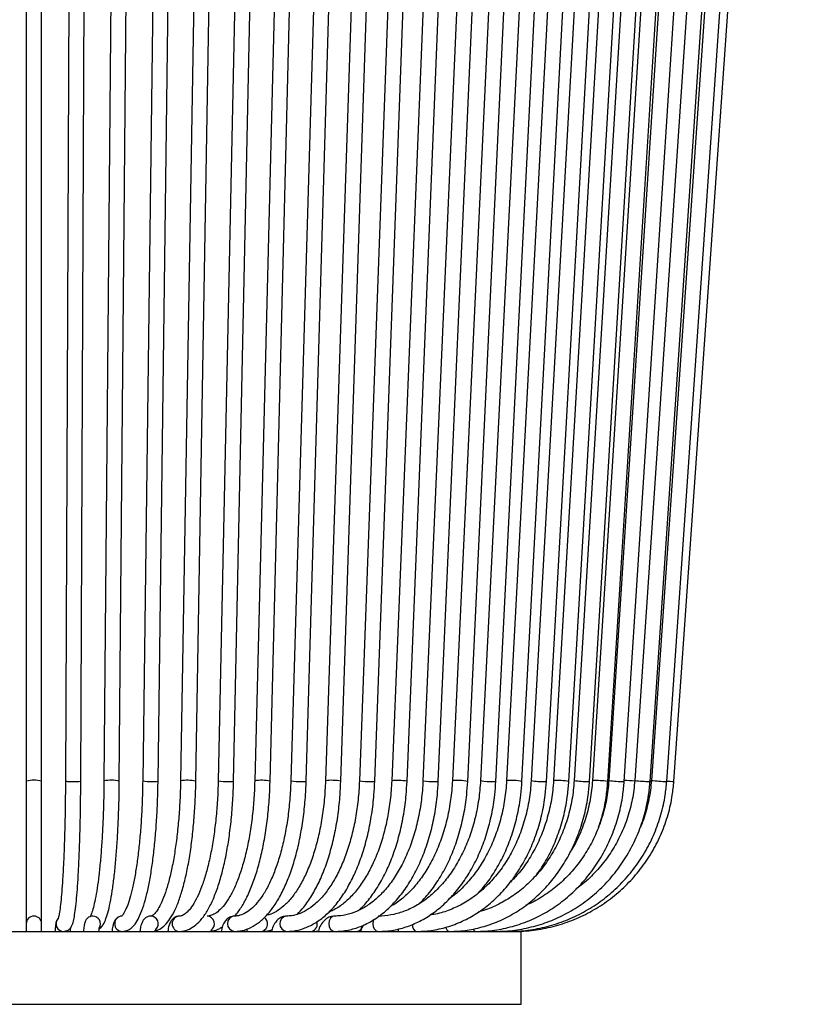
# Model space of a CAD drawing. Header units: millimetres. Extents: x 64 to 111, y 65 to 280.
# Tile 3 of 8: x 101 to 111, y 65 to 78. Entities that reach past the tile are written whole.
import ezdxf

# ---------------------------------------------------------------- set-up
doc = ezdxf.new("R2010")
doc.units = ezdxf.units.MM

msp = doc.modelspace()

# ---------------------------------------------------------------- linework, layer by layer
at = {"color": 7, "linetype": 'Continuous', "lineweight": 25}
for p, q in [((101.8439, 93.8402), (101.732, 67.8402)), ((101.932, 67.8394), (102.0439, 93.8394)), ((103.0731, 93.8411), (102.7391, 67.8411)), ((102.939, 67.8385), (103.2731, 93.8385)), ((104.2743, 93.8419), (103.7231, 67.8419)), ((103.9231, 67.8377), (104.4742, 93.8377)), ((105.4292, 93.8427), (104.6693, 67.8427)), ((104.8692, 67.8369), (105.6291, 93.8369)), ((105.9811, 93.8431), (105.121, 67.8431)), ((105.3208, 67.8365), (106.181, 93.8365)), ((106.5203, 93.8435), (105.5632, 67.8435)), ((105.7631, 67.8361), (106.7202, 93.8361)), ((107.0343, 93.8438), (105.9838, 67.8438)), ((106.1837, 67.8358), (107.2341, 93.8358)), ((107.5312, 93.8442), (106.3914, 67.8442)), ((106.5912, 67.8354), (107.731, 93.8354)), ((107.9994, 93.8445), (106.7746, 67.8445)), ((106.9743, 67.8351), (108.1992, 93.8351)), ((108.4464, 93.8448), (107.1412, 67.8448)), ((107.341, 67.8348), (108.6462, 93.8348)), ((108.8618, 93.8451), (107.4811, 67.8451)), ((107.6808, 67.8345), (109.0615, 93.8345)), ((109.2522, 93.8454), (107.8013, 67.8454)), ((108.001, 67.8342), (109.4519, 93.8342)), ((109.6084, 93.8456), (108.0928, 67.8456)), ((108.2925, 67.834), (109.8081, 93.834)), ((109.9362, 93.8458), (108.3617, 67.8458)), ((108.5613, 67.8338), (110.1358, 93.8338)), ((110.2279, 93.846), (108.6004, 67.846)), ((108.8, 67.8335), (110.4275, 93.8335)), ((110.4881, 93.8462), (108.8139, 67.8462)), ((109.0134, 67.8334), (110.6877, 93.8334)), ((110.8996, 93.8465), (109.1509, 67.8465)), ((109.3505, 67.8331), (111.0992, 93.8331)), ((111.1644, 93.8467), (109.3679, 67.8467)), ((109.5674, 67.8329), (111.364, 93.8329)), ((109.6608, 67.8328), (111.4781, 93.8328)), ((104.3989, 67.8373), (105.0378, 93.1272)), ((101.2216, 92.946), (101.2216, 67.8398)), ((101.4216, 67.8398), (101.4216, 92.946)), ((102.4501, 92.946), (102.2344, 67.8407)), ((102.4344, 67.8389), (102.6501, 92.946)), ((103.6601, 92.946), (103.2319, 67.8415)), ((103.4319, 67.8381), (103.8601, 92.946)), ((104.8331, 92.946), (104.199, 67.8423)), ((101.2216, 67.8398), (101.2216, 65.9793)), ((101.4216, 65.9793), (101.4216, 67.8398)), ((109.3467, 67.8328), (109.3505, 67.8331)), ((109.5662, 67.8328), (109.5674, 67.8329)), ((109.6608, 67.8328), (109.6608, 67.8328)), ((101.2216, 65.9793), (101.2216, 65.8793)), ((101.4216, 65.8793), (101.4216, 65.9793)), ((94.9731, 65.8793), (107.6731, 65.8793)), ((105.5303, 65.8793), (105.5815, 65.8818)), ((107.6731, 64.9293), (107.6731, 65.8793)), ((94.9731, 64.9293), (107.6731, 64.9293))]:
    msp.add_line(p, q, dxfattribs=at)
at = {"color": 7, "linetype": 'Continuous', "lineweight": 25, "flags": 128}
for points in [[(107.3127, 67.8328), (107.3339, 67.8334), (107.341, 67.8348)], [(107.9808, 67.8328), (107.9978, 67.8334), (108.001, 67.8342)], [(108.5479, 67.8328), (108.5605, 67.8334), (108.5613, 67.8338)], [(109.0055, 67.8328), (109.0134, 67.8334), (109.0134, 67.8334)], [(109.3511, 67.8428), (109.3563, 67.8425), (109.3674, 67.8417)], [(105.24, 66.0793), (105.2107, 66.0717), (105.1854, 66.05), (105.1685, 66.0176), (105.1626, 65.9793), (105.1685, 65.941), (105.1854, 65.9086), (105.2107, 65.8869), (105.2405, 65.8793)], [(105.7527, 66.0385), (105.7444, 66.0176), (105.7391, 65.9793), (105.7444, 65.941), (105.7595, 65.9086), (105.7821, 65.8869), (105.8088, 65.8793)], [(106.249, 65.9693), (106.2533, 65.941), (106.2664, 65.9086), (106.2859, 65.8869), (106.309, 65.8793)], [(107.3156, 65.8986), (107.3213, 65.8869), (107.3318, 65.8793)]]:
    msp.add_lwpolyline(points, dxfattribs=at)
at = {"color": 7, "linetype": 'Continuous', "lineweight": 25}
for centre, radius, start, end in [((101.3216, 67.361), 0.4891, 78.20251, 101.79749), ((101.8092, 68.1827), 0.3511, 257.29315, 274.72396), ((101.863, 68.1533), 0.3215, 265.57449, 282.40363), ((102.3301, 67.3424), 0.5074, 78.13705, 100.86879), ((102.8287, 68.2729), 0.441, 258.27842, 273.73452), ((102.8815, 68.0753), 0.2436, 264.31482, 283.65798), ((103.323, 67.3238), 0.5257, 78.05159, 99.98236), ((103.8258, 68.3749), 0.5428, 259.09888, 272.91056), ((103.8762, 68.0081), 0.1768, 262.57859, 285.38846), ((104.2854, 67.3043), 0.5449, 77.97125, 99.11897), ((104.7746, 68.3313), 0.4998, 257.8359, 274.17069), ((104.8277, 68.0136), 0.1815, 264.72202, 283.23899), ((105.2024, 67.2817), 0.5673, 77.94834, 98.25379), ((105.6821, 68.4483), 0.6164, 258.88168, 273.12267), ((105.7309, 67.9561), 0.1242, 262.94464, 285.01021), ((106.059, 67.2272), 0.6212, 78.41915, 96.94625), ((106.5249, 68.586), 0.7537, 259.79972, 272.20299), ((106.5673, 67.9093), 0.0776, 260.01662, 287.93212), ((106.8425, 67.1627), 0.6852, 78.90593, 95.68897), ((107.2907, 68.7508), 0.9182, 260.62936, 271.37218), ((107.541, 67.0875), 0.76, 79.39702, 94.51854), ((107.9691, 68.955), 1.1222, 261.40329, 270.5975), ((108.14, 66.9361), 0.9108, 80.35913, 92.9664), ((108.5516, 69.2233), 1.3904, 262.15136, 269.84899), ((108.6298, 66.7158), 1.1307, 81.34206, 91.49011), ((109.0336, 69.6117), 1.7791, 262.90475, 269.09537), ((108.882, 64.5812), 3.268, 85.27497, 87.68029), ((109.407, 70.1017), 2.2697, 263.52285, 268.47718), ((109.7466, 71.8374), 4.0086, 264.57896, 267.42104), ((110.4347, 79.9632), 12.155, 265.91004, 266.34922), ((101.3216, 65.9793), 0.1, 0, 180), ((101.7094, 65.9793), 0.1, 136.32107, 269.90443), ((102.0886, 65.9793), 0.1, 329.58934, 89.9009), ((102.4738, 65.9793), 0.1, 90.82619, 269.20788), ((102.8426, 65.9791), 0.1002, 316.80752, 88.52713), ((103.2222, 65.9793), 0.1001, 92.25003, 267.77712), ((103.5722, 65.9787), 0.1008, 301.85942, 86.58696), ((103.9432, 65.9793), 0.1003, 95.06817, 265.54541), ((104.2627, 65.9797), 0.1042, 293.85259, 52.96393), ((104.6261, 65.9794), 0.1009, 97.94557, 262.49083), ((104.9145, 65.976), 0.0999, 287.06906, 18.12923), ((105.5173, 65.9636), 0.0853, 278.75247, 355.86649), ((106.7514, 65.9396), 0.0629, 183.58172, 253.60226), ((107.0931, 65.923), 0.0468, 194.71463, 249.00866)]:
    msp.add_arc(centre, radius, start, end, dxfattribs=at)
for points, knots in [([(101.732, 67.8402), (101.7318, 67.7965), (101.7311, 67.6697), (101.7284, 67.4625), (101.7235, 67.2246), (101.7168, 66.9987), (101.7084, 66.7887), (101.6985, 66.5978), (101.6872, 66.4295), (101.6748, 66.2864), (101.6619, 66.1721), (101.6488, 66.0922), (101.6403, 66.052), (101.6329, 66.0359), (101.6349, 66.0391), (101.635, 66.0393)], [0, 0, 0, 0, 0.0483624, 0.1404173, 0.2324946, 0.3245309, 0.4165, 0.50836, 0.6000384, 0.691396, 0.7821354, 0.8715293, 0.9437657, 0.9968368, 1, 1, 1, 1]), ([(101.7092, 65.8793), (101.7298, 65.8833), (101.768, 65.8906), (101.7983, 65.9229), (101.8155, 65.9508), (101.8305, 65.99), (101.8447, 66.0488), (101.8601, 66.1454), (101.8744, 66.2708), (101.8875, 66.4245), (101.899, 66.6003), (101.909, 66.7969), (101.9174, 67.0114), (101.924, 67.2408), (101.9288, 67.4816), (101.9312, 67.6831), (101.9318, 67.8031), (101.932, 67.8394)], [0, 0, 0, 0, 0.03105879, 0.057578, 0.08819431, 0.13233925, 0.21368818, 0.29581001, 0.38271443, 0.46704026, 0.55045906, 0.63348291, 0.71630526, 0.79901512, 0.88165933, 0.96426547, 1, 1, 1, 1]), ([(102.2344, 67.8407), (102.2339, 67.7971), (102.2325, 67.6706), (102.2273, 67.4642), (102.2175, 67.2271), (102.2042, 67.0023), (102.1875, 66.7935), (102.1679, 66.6042), (102.1457, 66.4378), (102.1215, 66.2976), (102.0961, 66.1863), (102.0731, 66.1122), (102.0534, 66.0711), (102.05, 66.0669), (102.0485, 66.0651)], [0, 0, 0, 0, 0.0486191, 0.1411582, 0.2336995, 0.3261611, 0.4184928, 0.5106167, 0.6024011, 0.6936045, 0.7837472, 0.8717989, 0.942739, 1, 1, 1, 1]), ([(102.1772, 65.9145), (102.1828, 65.9187), (102.2054, 65.9352), (102.2303, 65.9774), (102.2627, 66.0456), (102.2933, 66.1487), (102.3226, 66.283), (102.3489, 66.4446), (102.3718, 66.627), (102.3914, 66.8289), (102.4077, 67.0477), (102.4203, 67.2806), (102.4292, 67.524), (102.4331, 67.7122), (102.4342, 67.8176), (102.4344, 67.8389)], [0, 0, 0, 0, 0.0192149, 0.0762163, 0.1584689, 0.2494305, 0.3455202, 0.4378916, 0.5287691, 0.6189547, 0.7087741, 0.7983844, 0.8878713, 0.977287, 1, 1, 1, 1]), ([(102.7391, 67.8411), (102.7383, 67.7977), (102.7363, 67.6716), (102.7285, 67.4658), (102.7139, 67.2296), (102.694, 67.0058), (102.6693, 66.7981), (102.6401, 66.6103), (102.6073, 66.4456), (102.5717, 66.3074), (102.535, 66.1988), (102.5, 66.1254), (102.4733, 66.0844), (102.4574, 66.0763), (102.4614, 66.0771), (102.4615, 66.0771)], [0, 0, 0, 0, 0.0474853, 0.1378689, 0.2282369, 0.3184944, 0.408574, 0.4983741, 0.5877296, 0.6763568, 0.7637437, 0.8489571, 0.9213307, 0.9980589, 1, 1, 1, 1]), ([(102.4724, 65.8793), (102.4924, 65.8815), (102.5365, 65.8864), (102.5936, 65.9229), (102.6449, 65.9785), (102.694, 66.0617), (102.7414, 66.179), (102.7851, 66.328), (102.8231, 66.4992), (102.856, 66.6905), (102.8837, 66.9002), (102.9063, 67.1256), (102.9232, 67.3637), (102.9346, 67.6025), (102.9376, 67.7627), (102.939, 67.8385)], [0, 0, 0, 0, 0.0464652, 0.1027512, 0.165272, 0.2440691, 0.3352855, 0.423223, 0.5086718, 0.5928878, 0.6764529, 0.7596481, 0.8426234, 0.9254672, 1, 1, 1, 1]), ([(103.2319, 67.8415), (103.231, 67.7982), (103.2282, 67.6725), (103.2179, 67.4673), (103.1986, 67.232), (103.1724, 67.0091), (103.1397, 66.8025), (103.1012, 66.6158), (103.058, 66.4526), (103.0114, 66.3159), (102.9631, 66.2088), (102.9163, 66.1335), (102.8757, 66.0911), (102.8527, 66.0797), (102.8475, 66.0794), (102.8453, 66.0793)], [0, 0, 0, 0, 0.0443284, 0.1287149, 0.2130733, 0.2973043, 0.3813336, 0.4650531, 0.5482971, 0.6308025, 0.7121522, 0.7917417, 0.8690127, 0.9449387, 1, 1, 1, 1]), ([(102.8888, 65.8852), (102.8937, 65.8857), (102.9262, 65.8894), (102.9812, 65.92), (103.0494, 65.9788), (103.1137, 66.0673), (103.1753, 66.1873), (103.232, 66.3377), (103.282, 66.5119), (103.3252, 66.7065), (103.3616, 66.9191), (103.3909, 67.147), (103.4128, 67.387), (103.4266, 67.6188), (103.4302, 67.7707), (103.4319, 67.8381)], [0, 0, 0, 0, 0.0120362, 0.0786105, 0.1494655, 0.2312581, 0.3214597, 0.4115562, 0.4999471, 0.5872118, 0.6738015, 0.7599812, 0.8459078, 0.93168, 1, 1, 1, 1]), ([(103.7231, 67.8419), (103.722, 67.7988), (103.7185, 67.6734), (103.7057, 67.4689), (103.6819, 67.2342), (103.6493, 67.0121), (103.6089, 66.8064), (103.5613, 66.6208), (103.508, 66.4586), (103.4504, 66.3229), (103.3907, 66.2164), (103.3321, 66.1408), (103.2789, 66.0963), (103.2429, 66.081), (103.225, 66.0798), (103.2183, 66.0793)], [0, 0, 0, 0, 0.04437169, 0.12886401, 0.213318, 0.29762787, 0.38171372, 0.46546532, 0.54872506, 0.63126848, 0.71280052, 0.79304832, 0.8722351, 0.95187198, 1, 1, 1, 1]), ([(103.2183, 65.8793), (103.2389, 65.8807), (103.291, 65.8841), (103.371, 65.9169), (103.4543, 65.9789), (103.5333, 66.0696), (103.6085, 66.1911), (103.6778, 66.3419), (103.7395, 66.5175), (103.7929, 66.7139), (103.8377, 66.9283), (103.8738, 67.1578), (103.9005, 67.3991), (103.9169, 67.6273), (103.9212, 67.7749), (103.9231, 67.8377)], [0, 0, 0, 0, 0.04540961, 0.11496094, 0.18711261, 0.26609175, 0.35075961, 0.43670028, 0.52175723, 0.60597472, 0.68960398, 0.77284521, 0.85583543, 0.93866859, 1, 1, 1, 1]), ([(104.199, 67.8423), (104.1976, 67.7993), (104.1935, 67.6743), (104.1783, 67.4703), (104.15, 67.2363), (104.1113, 67.0149), (104.0632, 66.81), (104.0068, 66.6251), (103.9435, 66.4637), (103.875, 66.3285), (103.8038, 66.222), (103.7327, 66.1454), (103.6653, 66.0987), (103.6156, 66.0813), (103.5876, 66.0798), (103.5782, 66.0793)], [0, 0, 0, 0, 0.0443923, 0.1289613, 0.2134856, 0.297857, 0.3819963, 0.4658005, 0.5491361, 0.6318401, 0.7137613, 0.7949309, 0.8759501, 0.9585714, 1, 1, 1, 1]), ([(104.6693, 67.8427), (104.6677, 67.7998), (104.663, 67.6751), (104.6454, 67.4716), (104.6127, 67.2383), (104.5681, 67.0175), (104.5126, 66.8131), (104.4474, 66.6288), (104.3742, 66.4678), (104.295, 66.3328), (104.2119, 66.2259), (104.1279, 66.1481), (104.0455, 66.0994), (103.9826, 66.0812), (103.9462, 66.0797), (103.9354, 66.0793)], [0, 0, 0, 0, 0.044397, 0.1290276, 0.2136111, 0.2980408, 0.3822434, 0.466131, 0.5496035, 0.6325677, 0.7150071, 0.7971764, 0.87966, 0.9643905, 1, 1, 1, 1]), ([(103.9354, 65.8793), (103.959, 65.8804), (104.0223, 65.8834), (104.1236, 65.9144), (104.2353, 65.9779), (104.3417, 66.0709), (104.4423, 66.1932), (104.5355, 66.3439), (104.6192, 66.5198), (104.6923, 66.7175), (104.7537, 66.9336), (104.803, 67.1647), (104.8394, 67.4077), (104.8611, 67.6334), (104.8668, 67.7777), (104.8692, 67.8369)], [0, 0, 0, 0, 0.0449561, 0.1203713, 0.1967844, 0.2761259, 0.3583967, 0.442244, 0.5263483, 0.6101478, 0.6935964, 0.7767534, 0.859696, 0.9424941, 1, 1, 1, 1]), ([(103.9411, 66.0797), (103.9698, 66.1168), (104.0293, 66.194), (104.1088, 66.3439), (104.1819, 66.5195), (104.2452, 66.7169), (104.2985, 66.9323), (104.3412, 67.1628), (104.3728, 67.4052), (104.3917, 67.6316), (104.3968, 67.7769), (104.3989, 67.8373)], [0, 0, 0, 0, 0.10876476, 0.22602427, 0.3429497, 0.45910111, 0.57458955, 0.68959376, 0.80426601, 0.91872371, 1, 1, 1, 1]), ([(105.121, 67.8431), (105.1191, 67.8003), (105.1138, 67.6759), (105.094, 67.4729), (105.057, 67.24), (105.0065, 67.0197), (104.9438, 66.8158), (104.8701, 66.6319), (104.7873, 66.4711), (104.6972, 66.336), (104.6023, 66.2282), (104.5051, 66.1504), (104.4214, 66.1042), (104.3714, 66.0945), (104.3529, 66.0909)], [0, 0, 0, 0, 0.04760265, 0.13841786, 0.22918401, 0.31979212, 0.41017414, 0.50025702, 0.58997322, 0.67929395, 0.76831418, 0.85732889, 0.94708259, 1, 1, 1, 1]), ([(105.5632, 67.8435), (105.5612, 67.8008), (105.5553, 67.6767), (105.5333, 67.474), (105.4922, 67.2416), (105.4361, 67.0217), (105.3663, 66.8181), (105.2843, 66.6344), (105.1919, 66.4736), (105.0911, 66.3381), (104.9843, 66.23), (104.8738, 66.1501), (104.7612, 66.099), (104.6743, 66.0808), (104.6247, 66.0796), (104.6129, 66.0793)], [0, 0, 0, 0, 0.0443741, 0.1291154, 0.2138156, 0.298381, 0.3827606, 0.4669079, 0.5507957, 0.6344512, 0.7180193, 0.8017599, 0.8863693, 0.9730019, 1, 1, 1, 1]), ([(104.6129, 65.8793), (104.6402, 65.8803), (104.7154, 65.8832), (104.8373, 65.9132), (104.9749, 65.977), (105.1065, 66.0708), (105.2309, 66.1933), (105.3461, 66.3435), (105.4501, 66.5189), (105.5414, 66.7165), (105.6184, 66.9329), (105.6802, 67.1647), (105.7259, 67.4085), (105.7529, 67.634), (105.7602, 67.7778), (105.7631, 67.8361)], [0, 0, 0, 0, 0.04467942, 0.122924, 0.20156524, 0.28150448, 0.36295895, 0.44553139, 0.52865173, 0.61187439, 0.69498512, 0.77794565, 0.86077009, 0.94349258, 1, 1, 1, 1]), ([(104.75, 66.1014), (104.7798, 66.132), (104.8485, 66.2025), (104.9445, 66.3443), (105.0389, 66.5193), (105.1211, 66.7173), (105.1905, 66.9336), (105.2462, 67.1652), (105.2873, 67.4086), (105.3117, 67.6341), (105.3182, 67.7779), (105.3208, 67.8365)], [0, 0, 0, 0, 0.0906344, 0.2088907, 0.3278588, 0.4466992, 0.5652219, 0.6834292, 0.801383, 0.9191578, 1, 1, 1, 1]), ([(105.9838, 67.8438), (105.9816, 67.8013), (105.9752, 67.6774), (105.951, 67.475), (105.906, 67.2429), (105.8444, 67.0233), (105.7678, 66.82), (105.6776, 66.6363), (105.5759, 66.4754), (105.4646, 66.3393), (105.346, 66.2318), (105.2436, 66.1611), (105.181, 66.1376), (105.1602, 66.1297)], [0, 0, 0, 0, 0.052426, 0.1526641, 0.2528624, 0.3529216, 0.4527977, 0.5524606, 0.6519138, 0.7512348, 0.8505733, 0.9502877, 1, 1, 1, 1]), ([(106.3914, 67.8442), (106.389, 67.8017), (106.382, 67.678), (106.3558, 67.476), (106.307, 67.2441), (106.2401, 67.0247), (106.1569, 66.8214), (106.0589, 66.6378), (105.948, 66.4766), (105.8265, 66.3404), (105.6965, 66.2311), (105.5602, 66.1499), (105.4212, 66.0985), (105.314, 66.0807), (105.2541, 66.0796), (105.2405, 66.0793)], [0, 0, 0, 0, 0.0443245, 0.1291894, 0.2140302, 0.2987733, 0.3833953, 0.4678891, 0.5522804, 0.6366401, 0.7211009, 0.8059472, 0.891606, 0.9753419, 1, 1, 1, 1]), ([(105.2405, 65.8793), (105.2716, 65.8803), (105.3584, 65.883), (105.4999, 65.9126), (105.6613, 65.9764), (105.8161, 66.0704), (105.9622, 66.193), (106.0976, 66.3428), (106.2202, 66.5177), (106.3279, 66.7149), (106.4192, 66.9311), (106.4926, 67.1631), (106.5469, 67.4072), (106.5791, 67.633), (106.5877, 67.777), (106.5912, 67.8354)], [0, 0, 0, 0, 0.0444842, 0.1242155, 0.2041161, 0.2846032, 0.3658659, 0.4478219, 0.5302467, 0.6129111, 0.6956441, 0.7783472, 0.8609977, 0.9435995, 1, 1, 1, 1]), ([(105.5483, 66.1506), (105.5655, 66.1657), (105.6288, 66.2209), (105.727, 66.3442), (105.8411, 66.518), (105.9407, 66.7157), (106.025, 66.932), (106.0928, 67.164), (106.1429, 67.4079), (106.1725, 67.6336), (106.1805, 67.7774), (106.1837, 67.8358)], [0, 0, 0, 0, 0.0462394, 0.169624, 0.2937977, 0.4182832, 0.5427441, 0.6670778, 0.791272, 0.915353, 1, 1, 1, 1]), ([(107.1412, 67.8448), (107.1385, 67.8026), (107.1305, 67.6792), (107.1005, 67.4775), (107.0445, 67.2459), (106.9678, 67.0266), (106.8722, 66.8234), (106.7593, 66.6394), (106.6312, 66.4778), (106.4903, 66.3409), (106.3387, 66.2308), (106.1788, 66.1489), (106.0155, 66.0976), (105.8912, 66.0805), (105.823, 66.0795), (105.8088, 66.0793)], [0, 0, 0, 0, 0.0442619, 0.1292792, 0.2142942, 0.2992542, 0.3841583, 0.4690242, 0.5538832, 0.6388082, 0.7239251, 0.8094108, 0.8954595, 0.9782564, 1, 1, 1, 1]), ([(105.8088, 65.8793), (105.8434, 65.8803), (105.941, 65.883), (106.1006, 65.9122), (106.2835, 65.9759), (106.4591, 66.07), (106.625, 66.1927), (106.7787, 66.3424), (106.9179, 66.5169), (107.0404, 66.7136), (107.1443, 66.9296), (107.2281, 67.1614), (107.2902, 67.4055), (107.327, 67.6317), (107.3369, 67.776), (107.341, 67.8348)], [0, 0, 0, 0, 0.0443376, 0.1249024, 0.205549, 0.2864611, 0.3677632, 0.4494645, 0.5314929, 0.613745, 0.6961251, 0.7785642, 0.8610146, 0.9434624, 1, 1, 1, 1]), ([(106.7746, 67.8445), (106.772, 67.8022), (106.7645, 67.6786), (106.7364, 67.4768), (106.6838, 67.2451), (106.6119, 67.0258), (106.5224, 66.8225), (106.4167, 66.6389), (106.2972, 66.4771), (106.1654, 66.342), (106.0542, 66.2504), (105.9858, 66.2146), (105.9667, 66.2046)], [0, 0, 0, 0, 0.0586339, 0.1710688, 0.2834858, 0.3958019, 0.5080025, 0.6200973, 0.7321385, 0.8442037, 0.956485, 1, 1, 1, 1]), ([(106.309, 65.8793), (106.3469, 65.8803), (106.4541, 65.8829), (106.6298, 65.912), (106.8317, 65.9757), (107.0257, 66.0698), (107.209, 66.1925), (107.3787, 66.3421), (107.5325, 66.5164), (107.6679, 66.7129), (107.7828, 66.9286), (107.8757, 67.1601), (107.9445, 67.4041), (107.9855, 67.6305), (107.9965, 67.7752), (108.001, 67.8342)], [0, 0, 0, 0, 0.0442251, 0.125279, 0.2063814, 0.287602, 0.369013, 0.4506408, 0.5324717, 0.6144684, 0.6965859, 0.7787837, 0.8610313, 0.9433093, 1, 1, 1, 1]), ([(106.3338, 66.2337), (106.3708, 66.2701), (106.457, 66.3551), (106.5762, 66.5178), (106.6919, 66.714), (106.7896, 66.9303), (106.8684, 67.1622), (106.9267, 67.4063), (106.9613, 67.6323), (106.9706, 67.7765), (106.9743, 67.8351)], [0, 0, 0, 0, 0.1005618, 0.2346654, 0.369162, 0.5038421, 0.638556, 0.7732406, 0.9078864, 1, 1, 1, 1]), ([(107.8013, 67.8454), (107.7983, 67.8033), (107.7894, 67.6801), (107.7561, 67.4787), (107.6937, 67.2471), (107.6082, 67.0278), (107.5014, 66.8243), (107.3751, 66.64), (107.2315, 66.4779), (107.073, 66.3406), (106.9023, 66.2295), (106.7216, 66.1493), (106.5813, 66.1051), (106.5016, 66.097), (106.4853, 66.0954)], [0, 0, 0, 0, 0.0480253, 0.1406052, 0.2332055, 0.3257845, 0.4183512, 0.5109284, 0.6035577, 0.6963023, 0.7892459, 0.8824809, 0.9760809, 1, 1, 1, 1]), ([(106.7337, 65.8793), (106.7743, 65.8802), (106.8899, 65.8829), (107.0792, 65.9119), (107.2974, 65.9755), (107.507, 66.0696), (107.705, 66.1923), (107.8885, 66.3419), (108.0546, 66.5161), (108.2009, 66.7125), (108.3251, 66.928), (108.4255, 67.1594), (108.5, 67.4032), (108.5445, 67.6297), (108.5564, 67.7745), (108.5613, 67.8338)], [0, 0, 0, 0, 0.0441389, 0.1254881, 0.2068745, 0.2883112, 0.3698366, 0.4514723, 0.5332227, 0.6150791, 0.6970251, 0.7790422, 0.8611128, 0.943223, 1, 1, 1, 1]), ([(107.4811, 67.8451), (107.4782, 67.8029), (107.4698, 67.6797), (107.4381, 67.4782), (107.3788, 67.2466), (107.2975, 67.0273), (107.1961, 66.824), (107.0765, 66.6395), (106.9398, 66.4793), (106.8276, 66.3703), (106.7586, 66.3246), (106.7435, 66.3146)], [0, 0, 0, 0, 0.066639, 0.194865, 0.3231042, 0.4512896, 0.5794319, 0.7075549, 0.8357161, 0.9640193, 1, 1, 1, 1]), ([(107.0763, 65.8793), (107.1192, 65.8802), (107.2415, 65.8829), (107.442, 65.9118), (107.6733, 65.9754), (107.8955, 66.0695), (108.1054, 66.1922), (108.2999, 66.3418), (108.476, 66.516), (108.6311, 66.7123), (108.7628, 66.9277), (108.8693, 67.159), (108.9483, 67.4027), (108.9955, 67.6292), (109.0082, 67.7741), (109.0134, 67.8334)], [0, 0, 0, 0, 0.0440744, 0.1256038, 0.2071676, 0.2887512, 0.370373, 0.4520461, 0.5337771, 0.6155668, 0.6974117, 0.7793053, 0.8612399, 0.9432075, 1, 1, 1, 1]), ([(108.3617, 67.8458), (108.3584, 67.8039), (108.3488, 67.6809), (108.3126, 67.4795), (108.2447, 67.2478), (108.1515, 67.0283), (108.0351, 66.8245), (107.8972, 66.6399), (107.7402, 66.4775), (107.5668, 66.3393), (107.3793, 66.2303), (107.2272, 66.1619), (107.1369, 66.1406), (107.1149, 66.1355)], [0, 0, 0, 0, 0.052431, 0.1538793, 0.2553653, 0.3568518, 0.4583553, 0.5598999, 0.6615187, 0.7632524, 0.8651447, 0.9672334, 1, 1, 1, 1]), ([(107.1181, 66.3858), (107.1566, 66.4295), (107.2451, 66.5299), (107.363, 66.7137), (107.4731, 66.9289), (107.5615, 67.1607), (107.6271, 67.4047), (107.6661, 67.6311), (107.6766, 67.7756), (107.6808, 67.8345)], [0, 0, 0, 0, 0.1190257, 0.2735905, 0.4283986, 0.5833474, 0.7383678, 0.8934165, 1, 1, 1, 1]), ([(107.3318, 65.8793), (107.3764, 65.8802), (107.5037, 65.8829), (107.7125, 65.9117), (107.9535, 65.9753), (108.1852, 66.0694), (108.404, 66.1921), (108.6068, 66.3417), (108.7903, 66.516), (108.952, 66.7123), (109.0892, 66.9276), (109.2002, 67.1588), (109.2825, 67.4024), (109.3318, 67.6289), (109.3451, 67.7738), (109.3505, 67.8331)], [0, 0, 0, 0, 0.044029, 0.1256663, 0.2073383, 0.2890171, 0.3707101, 0.4524235, 0.5341612, 0.6159256, 0.6977168, 0.7795335, 0.8613731, 0.9432324, 1, 1, 1, 1]), ([(107.4961, 65.8793), (107.5418, 65.8802), (107.6724, 65.8829), (107.8866, 65.9117), (108.1339, 65.9752), (108.3717, 66.0693), (108.5962, 66.1921), (108.8043, 66.3417), (108.9926, 66.516), (109.1585, 66.7123), (109.2993, 66.9276), (109.4131, 67.1588), (109.4976, 67.4023), (109.5482, 67.6287), (109.5618, 67.7736), (109.5674, 67.8329)], [0, 0, 0, 0, 0.0440008, 0.1256976, 0.2074301, 0.2891642, 0.370902, 0.4526453, 0.5343955, 0.6161536, 0.6979199, 0.7796945, 0.8614768, 0.9432659, 1, 1, 1, 1]), ([(108.0928, 67.8456), (108.0897, 67.8036), (108.0804, 67.6805), (108.0456, 67.4792), (107.9803, 67.2476), (107.8909, 67.028), (107.7786, 66.825), (107.6587, 66.6536), (107.5692, 66.5615), (107.5307, 66.522)], [0, 0, 0, 0, 0.0825452, 0.2419668, 0.4014371, 0.5608916, 0.7203537, 0.8798641, 1, 1, 1, 1]), ([(107.5669, 65.8793), (107.6131, 65.8802), (107.745, 65.8829), (107.9616, 65.9117), (108.2116, 65.9752), (108.452, 66.0693), (108.679, 66.1921), (108.8893, 66.3417), (109.0798, 66.516), (109.2474, 66.7123), (109.3898, 66.9276), (109.5049, 67.1588), (109.5903, 67.4023), (109.6414, 67.6287), (109.6552, 67.7735), (109.6608, 67.8328)], [0, 0, 0, 0, 0.0439889, 0.1257091, 0.2074657, 0.2892224, 0.3709792, 0.4527362, 0.5344935, 0.6162511, 0.698009, 0.7797673, 0.8615259, 0.9432848, 1, 1, 1, 1]), ([(108.8139, 67.8462), (108.8104, 67.8044), (108.8002, 67.6814), (108.7617, 67.4801), (108.6892, 67.2482), (108.5897, 67.0284), (108.4653, 66.8243), (108.3179, 66.6395), (108.1502, 66.4762), (107.9637, 66.3406), (107.823, 66.2556), (107.7427, 66.2253), (107.733, 66.2216)], [0, 0, 0, 0, 0.0594409, 0.1748525, 0.2903175, 0.4057946, 0.5213, 0.6368526, 0.7524734, 0.8681835, 0.9840011, 1, 1, 1, 1]), ([(107.8768, 66.6258), (107.8988, 66.6553), (107.9687, 66.7494), (108.0641, 66.9289), (108.1618, 67.1595), (108.2334, 67.4037), (108.2763, 67.6301), (108.2878, 67.7748), (108.2925, 67.834)], [0, 0, 0, 0, 0.0889452, 0.2829324, 0.4771047, 0.671406, 0.8657957, 1, 1, 1, 1]), ([(108.6004, 67.846), (108.597, 67.8042), (108.5871, 67.6812), (108.5499, 67.4797), (108.4785, 67.2487), (108.4032, 67.0675), (108.3439, 66.9709), (108.3258, 66.9414)], [0, 0, 0, 0, 0.1303427, 0.3829926, 0.6357497, 0.888525, 1, 1, 1, 1]), ([(109.1509, 67.8465), (109.1473, 67.8048), (109.1367, 67.6818), (109.0964, 67.4804), (109.0206, 67.2482), (108.9162, 67.0283), (108.786, 66.8237), (108.6306, 66.6399), (108.495, 66.5081), (108.4064, 66.4473), (108.3833, 66.4314)], [0, 0, 0, 0, 0.0747209, 0.2202208, 0.3657938, 0.5113806, 0.6569933, 0.8026439, 0.9483434, 1, 1, 1, 1]), ([(108.6806, 67.241), (108.6988, 67.2951), (108.7443, 67.4297), (108.7822, 67.6296), (108.7948, 67.7743), (108.8, 67.8335)], [0, 0, 0, 0, 0.2839822, 0.7070887, 1, 1, 1, 1]), ([(109.3679, 67.8467), (109.3642, 67.805), (109.3534, 67.682), (109.3099, 67.4815), (109.2616, 67.3164), (109.2222, 67.2365), (109.2188, 67.2297)], [0, 0, 0, 0, 0.19658922, 0.58016547, 0.96393819, 1, 1, 1, 1]), ([(101.6329, 66.0436), (101.6315, 66.0422), (101.6248, 66.0356), (101.6177, 66.022), (101.6113, 66.0063), (101.6074, 65.9906), (101.6035, 65.9665), (101.6005, 65.9326), (101.5992, 65.8933), (101.5987, 65.8793)], [0, 0, 0, 0, 0.0268207, 0.1215378, 0.2050823, 0.2934801, 0.4470856, 0.8033166, 1, 1, 1, 1]), ([(102.0892, 66.0793), (102.0751, 66.0776), (102.0504, 66.0747), (102.0217, 66.0559), (102.0032, 66.0355), (101.991, 66.0137), (101.9814, 65.9866), (101.9741, 65.9479), (101.9689, 65.9085), (101.9678, 65.8805), (101.9678, 65.8793)], [0, 0, 0, 0, 0.13433724, 0.23541012, 0.32616017, 0.41531063, 0.52192724, 0.72756522, 0.98859205, 1, 1, 1, 1]), ([(102.4724, 66.0793), (102.4582, 66.0776), (102.4322, 66.0746), (102.4013, 66.0544), (102.38, 66.0304), (102.3636, 66), (102.351, 65.9575), (102.3426, 65.9157), (102.3408, 65.8832), (102.3406, 65.8793)], [0, 0, 0, 0, 0.13997562, 0.25549152, 0.36545243, 0.48941365, 0.68559988, 0.96201464, 1, 1, 1, 1]), ([(102.8453, 66.0793), (102.8302, 66.0775), (102.8019, 66.0741), (102.768, 66.0513), (102.743, 66.0221), (102.723, 65.9811), (102.7095, 65.9352), (102.705, 65.8941), (102.7033, 65.8793)], [0, 0, 0, 0, 0.1522247, 0.284432, 0.4185687, 0.5908535, 0.8523613, 1, 1, 1, 1]), ([(103.2183, 66.0793), (103.2007, 66.077), (103.1684, 66.0727), (103.1305, 66.0447), (103.1021, 66.008), (103.0789, 65.9564), (103.07, 65.907), (103.0649, 65.8793)], [0, 0, 0, 0, 0.1797551, 0.329074, 0.4927697, 0.7155701, 1, 1, 1, 1]), ([(103.9354, 66.0793), (103.914, 66.0763), (103.8746, 66.0706), (103.8275, 66.0335), (103.7927, 65.9834), (103.7702, 65.9309), (103.7646, 65.8911), (103.7629, 65.8793)], [0, 0, 0, 0, 0.2207489, 0.4082464, 0.6263373, 0.8896256, 1, 1, 1, 1]), ([(104.6129, 66.0793), (104.593, 66.077), (104.5517, 66.0723), (104.4974, 66.036), (104.4545, 65.9809), (104.428, 65.9267), (104.422, 65.8885), (104.4206, 65.8793)], [0, 0, 0, 0, 0.2020138, 0.420807, 0.6528212, 0.915942, 1, 1, 1, 1]), ([(105.2405, 66.0793), (105.2212, 66.0774), (105.1779, 66.0732), (105.1173, 66.0379), (105.0675, 65.9794), (105.0381, 65.9265), (105.032, 65.8921), (105.0311, 65.887)], [0, 0, 0, 0, 0.1947345, 0.4383784, 0.6859692, 0.9540959, 1, 1, 1, 1]), ([(101.7986, 65.8793), (101.7987, 65.8804), (101.7991, 65.8974), (101.7999, 65.909), (101.8007, 65.9198)], [0, 0, 0, 0, 0.0641001, 1, 1, 1, 1]), ([(102.1683, 65.8793), (102.1694, 65.8922), (102.1715, 65.9147), (102.1749, 65.9327), (102.1754, 65.9348), (102.1757, 65.9356)], [0, 0, 0, 0, 0.4504292, 0.7892647, 1, 1, 1, 1]), ([(102.9046, 65.8793), (102.9057, 65.8858), (102.9082, 65.9005), (102.9124, 65.9124), (102.9129, 65.9134), (102.9131, 65.9138)], [0, 0, 0, 0, 0.3278014, 0.739583, 1, 1, 1, 1]), ([(103.6215, 65.8833), (103.629, 65.8838), (103.6719, 65.8872), (103.7261, 65.9045), (103.7681, 65.9328), (103.7788, 65.9401)], [0, 0, 0, 0, 0.1354505, 0.7789355, 1, 1, 1, 1]), ([(104.1008, 65.9125), (104.1005, 65.9118), (104.0964, 65.9021), (104.0954, 65.8903), (104.0945, 65.8793)], [0, 0, 0, 0, 0.0746236, 1, 1, 1, 1]), ([(104.277, 65.8793), (104.3025, 65.8799), (104.3525, 65.881), (104.4011, 65.896), (104.4249, 65.9033)], [0, 0, 0, 0, 0.51099742, 1, 1, 1, 1]), ([(104.931, 65.8793), (104.9604, 65.879), (104.994, 65.8786), (105.027, 65.8861), (105.0311, 65.887)], [0, 0, 0, 0, 0.873417, 1, 1, 1, 1]), ([(105.5293, 65.8775), (105.5311, 65.8785), (105.533, 65.8797), (105.5324, 65.8796), (105.5324, 65.8796)], [0, 0, 0, 0, 0.9480944, 1, 1, 1, 1]), ([(105.6185, 65.9648), (105.6049, 65.9443), (105.5881, 65.9188), (105.5826, 65.8878), (105.5815, 65.8818)], [0, 0, 0, 0, 0.8061856, 1, 1, 1, 1]), ([(106.0788, 65.9134), (106.0755, 65.9083), (106.069, 65.8981), (106.0672, 65.8857), (106.0663, 65.8794)], [0, 0, 0, 0, 0.4945987, 1, 1, 1, 1])]:
    msp.add_open_spline(points, degree=3, knots=knots, dxfattribs=at)

doc.saveas('drawing.dxf')
